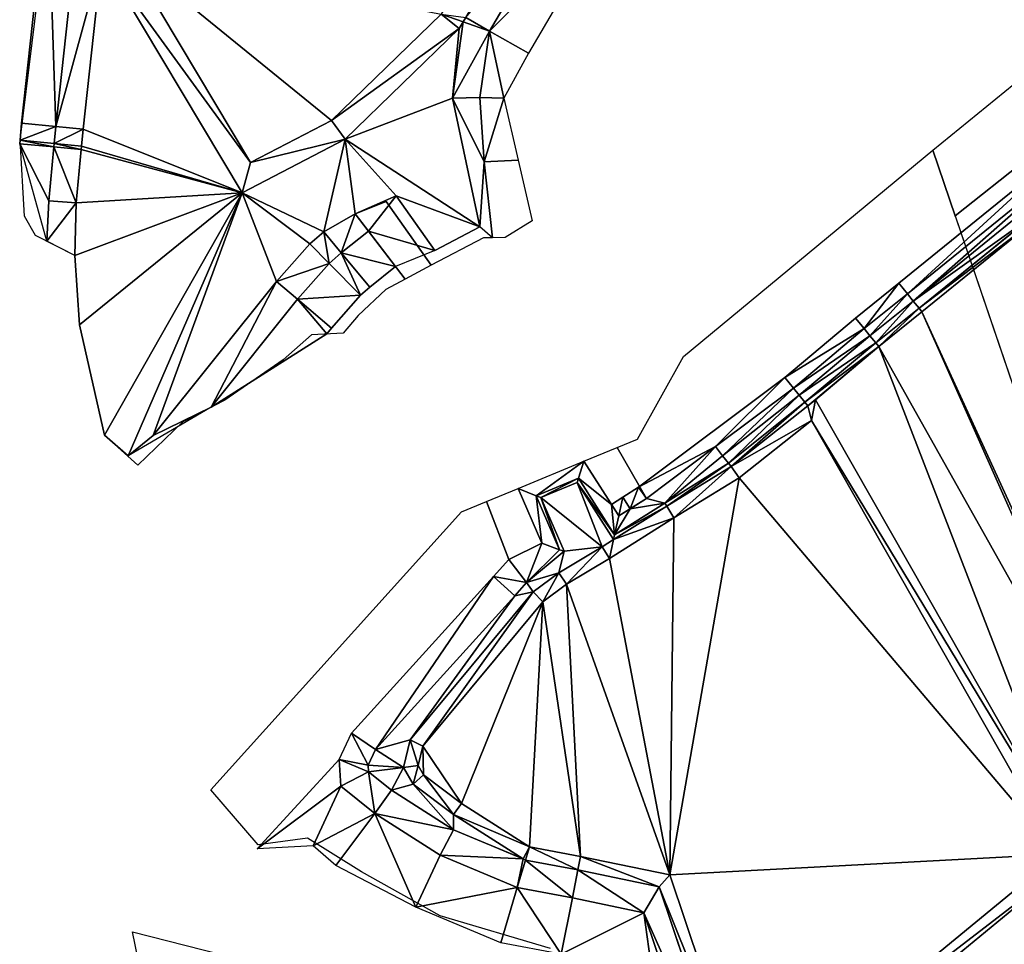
# Model space of a CAD drawing. Header units: millimetres. Extents: x 132691 to 133749, y 516184 to 516906.
# Tile 9 of 15: x 133050 to 133136, y 516656 to 516737. Entities that reach past the tile are written whole.
import ezdxf

# ---------------------------------------------------------------- set-up
doc = ezdxf.new("R2010")
doc.units = ezdxf.units.MM
for name, color, linetype in [('dieptelijn_-0p2', 6, 'Continuous'), ('dieptelijn_variabel', 212, 'Continuous'), ('TI23311_MV_hoeveelheden_bestek_0103', 1, 'Continuous')]:
    doc.layers.add(name, color=color, linetype=linetype)
for name, color, linetype, plot in [('dieptelijn_-1p1', 10, 'Continuous', False), ('dieptelijn_-1p4', 20, 'Continuous', False), ('dieptelijn_-2p4', 71, 'Continuous', False), ('dieptelijn_-2p6', 82, 'Continuous', False), ('dieptelijn_-2p9', 130, 'Continuous', False), ('dieptelijn_-3p1', 140, 'Continuous', False), ('dieptelijn_-3p2', 150, 'Continuous', False), ('dieptelijn_-3p3', 150, 'Continuous', False), ('dieptelijn_-3p4', 170, 'Continuous', False), ('dieptelijn_-3p7', 7, 'Continuous', False)]:
    doc.layers.add(name, color=color, linetype=linetype, plot=plot)
doc.layers.add('Nieuw oppervlak', color=2, linetype='Continuous', true_color=0xffff00)

msp = doc.modelspace()

# ---------------------------------------------------------------- linework, layer by layer
at = {"layer": 'dieptelijn_-0p2', "elevation": -0.2}
msp.add_lwpolyline([(133105.214, 516653.913), (133097.276, 516655.567), (133091.985, 516656.559), (133084.576, 516659.668), (133077.565, 516663.306), (133075.58, 516665.025), (133070.686, 516664.761)], dxfattribs=at)
at = {"layer": 'dieptelijn_-1p1', "elevation": -1.1}
for points in [[(133134.661, 516785.06), (133121.441, 516769.982), (133104.159, 516750), (133103.873, 516749.627), (133101.883, 516747.036), (133094.404, 516734.293), (133092.25, 516730.372), (133093.501, 516724.955)], [(133076.775, 516709.752), (133077.191, 516710.271), (133079.735, 516713.13), (133080.55, 516713.84), (133082.794, 516715.635)]]:
    msp.add_lwpolyline(points, dxfattribs=at)
at = {"layer": 'dieptelijn_-1p4', "elevation": -1.4}
msp.add_lwpolyline([(133055.899, 516768.003), (133052.932, 516757.2), (133052.395, 516749.275), (133050.1, 516728.181), (133049.961, 516726.677), (133049.933, 516726.378)], dxfattribs=at)
at = {"layer": 'dieptelijn_-2p4', "elevation": -2.4}
for points in [[(133131.713, 516787.613), (133118.5, 516772.543), (133101.134, 516752.464), (133100.778, 516752), (133098.642, 516749.219), (133091.012, 516736.219), (133090.17, 516730.415), (133090.544, 516724.797), (133091.281, 516718.164)], [(133081.269, 516780.355), (133078.208, 516777.741), (133073.469, 516773.745), (133071.126, 516771.769), (133069.54, 516774.279), (133065.862, 516776.822), (133058.651, 516766.696), (133055.904, 516756.696), (133055.384, 516749.011), (133053.085, 516727.881), (133052.948, 516726.399), (133052.92, 516726.1), (133052.484, 516721.389), (133052.314, 516717.855)], [(133066.67, 516703.366), (133074.21, 516712.788), (133076.986, 516715.907), (133078.049, 516716.834), (133080.43, 516718.738)]]:
    msp.add_lwpolyline(points, dxfattribs=at)
at = {"layer": 'dieptelijn_-2p6', "elevation": -2.6}
msp.add_lwpolyline([(133197.815, 516771.282), (133177.136, 516754.98), (133158.953, 516740.05), (133147.175, 516730.79), (133142.14, 516726.631), (133126.799, 516714.182), (133123, 516711.146), (133116.827, 516705.963), (133104.043, 516696.361), (133102.65, 516695.48)], dxfattribs=at)
at = {"layer": 'dieptelijn_-2p9', "elevation": -2.9}
for points in [[(133198.562, 516770.343), (133177.888, 516754.045), (133159.705, 516739.114), (133147.916, 516729.846), (133142.9, 516725.702), (133127.552, 516713.248), (133123.761, 516710.218), (133117.573, 516705.023), (133110.776, 516699.918)], [(133110.776, 516699.918), (133104.725, 516695.372), (133102.314, 516693.848)], [(133093.507, 516696.254), (133099.25, 516698.632)], [(133102.314, 516693.848), (133099.25, 516698.632)], [(133095.578, 516691.472), (133093.507, 516696.254)], [(133104.501, 516659.169), (133098.247, 516660.472), (133093.429, 516661.375), (133086.698, 516664.199), (133080.975, 516667.845), (133078, 516670.224), (133077.852, 516672.568), (133078.937, 516674.856), (133091.364, 516688.559), (133092.707, 516690.054), (133095.578, 516691.472)], [(133100.763, 516643.441), (133111.738, 516609.129), (133117.203, 516591.94), (133120.262, 516582.9), (133130.261, 516573.535), (133132.642, 516574.268), (133128.363, 516587.604), (133124.522, 516599.259), (133120.183, 516612.556), (133104.501, 516659.169)]]:
    msp.add_lwpolyline(points, dxfattribs=at)
at = {"layer": 'dieptelijn_-3p1', "elevation": -3.1}
msp.add_lwpolyline([(133148.39, 516729.201), (133143.407, 516725.083), (133128.054, 516712.624), (133124.268, 516709.599), (133118.079, 516704.403), (133111.389, 516699.102)], dxfattribs=at)
at = {"layer": 'dieptelijn_-3p2', "elevation": -3.2}
for points in [[(133079.27, 516720.259), (133082.838, 516721.821), (133086.228, 516717.046), (133090.168, 516719.124), (133087.769, 516730.348), (133088.705, 516737.029), (133088.925, 516737.405), (133096.648, 516750.563), (133098.873, 516753.46), (133099.272, 516753.981), (133116.69, 516774.119), (133129.898, 516789.184)], [(133083.884, 516779.523), (133083.789, 516779.428), (133082.894, 516778.587), (133079.761, 516775.911), (133075.016, 516771.91), (133070.568, 516768.159), (133067.773, 516772.583), (133066.444, 516773.502), (133060.853, 516765.65), (133058.283, 516756.293), (133057.775, 516748.8), (133055.473, 516727.64), (133055.338, 516726.177), (133055.31, 516725.878), (133054.879, 516721.22), (133054.751, 516716.611), (133055.149, 516710.538), (133057.342, 516700.916), (133059.426, 516699.104), (133061.6, 516700.872), (133072.375, 516714.336), (133075.294, 516717.616), (133076.51, 516718.676), (133079.27, 516720.259)], [(133088.705, 516737.029), (133088.366, 516736.452), (133078.376, 516726.769), (133069.371, 516722.088), (133057.103, 516742.626)]]:
    msp.add_lwpolyline(points, dxfattribs=at)
at = {"layer": 'dieptelijn_-3p3', "elevation": -3.3}
for points in [[(133152.491, 516731.408), (133148.9, 516728.585), (133143.914, 516724.464), (133128.556, 516712.001), (133124.775, 516708.98), (133118.585, 516703.783), (133111.886, 516698.475)], [(133106.338, 516694.972), (133111.886, 516698.475)], [(133106.338, 516694.972), (133101.947, 516692.196), (133098.781, 516697.139), (133095.093, 516695.612), (133097.133, 516690.902)]]:
    msp.add_lwpolyline(points, dxfattribs=at)
at = {"layer": 'dieptelijn_-3p4', "elevation": -3.4}
for points in [[(133122.081, 516613.185), (133105.846, 516661.442), (133098.732, 516662.924), (133094.151, 516663.783), (133087.862, 516666.422), (133082.431, 516669.882), (133080.425, 516671.486), (133080.388, 516672.081), (133081.038, 516673.451), (133093.221, 516686.884), (133094.245, 516688.026), (133097.522, 516690.759), (133095.489, 516695.452), (133098.664, 516696.766), (133101.855, 516691.783), (133106.498, 516694.719), (133112.134, 516698.162), (133118.838, 516703.473), (133125.028, 516708.671), (133128.806, 516711.69), (133138.504, 516719.559)], [(133119.505, 516704.002), (133142.28, 516664.021), (133113.072, 516639.963)], [(133093.939, 516663.872), (133087.86, 516667.746), (133084.333, 516670.424), (133083.489, 516671.863), (133084.061, 516674.271), (133094.834, 516687.209), (133097.069, 516688.878), (133100.859, 516691.153), (133101.855, 516691.783)]]:
    msp.add_lwpolyline(points, dxfattribs=at)
at = {"layer": 'dieptelijn_-3p7', "elevation": -3.7}
for points in [[(133059.164, 516743.076), (133059.768, 516748.625), (133060.264, 516755.958), (133060.418, 516756.519), (133089.353, 516769.999), (133094.986, 516751.682), (133086.779, 516737.699), (133077.194, 516728.408), (133070.121, 516724.732)], [(133113.654, 516641.997), (133106.764, 516662.477), (133098.965, 516664.101), (133094.498, 516664.939), (133088.546, 516668.731), (133085.248, 516671.236), (133084.768, 516672.055), (133085.163, 516673.719), (133095.665, 516686.333), (133097.739, 516687.88), (133101.488, 516690.131), (133107.132, 516693.7), (133112.822, 516697.176), (133119.155, 516702.193), (133140.738, 516664.305)]]:
    msp.add_lwpolyline(points, close=True, dxfattribs=at)
at = {"layer": 'dieptelijn_variabel'}
for p, q in [((133052.314, 516717.855, -2.4), (133049.933, 516726.378, -1.4)), ((133093.501, 516724.955, -1.1), (133090.544, 516724.797, -2.4)), ((133080.43, 516718.738, -2.4), (133079.27, 516720.259, -3.2)), ((133082.794, 516715.635, -1.1), (133080.43, 516718.738, -2.4)), ((133091.281, 516718.164, -2.4), (133090.168, 516719.124, -3.2)), ((133054.751, 516716.611, -3.2), (133052.314, 516717.855, -2.4)), ((133066.67, 516703.366, -2.4), (133059.426, 516699.104, -3.2))]:
    msp.add_line(p, q, dxfattribs=at)
for points in [[(133066.67, 516703.366, -2.4), (133076.775, 516709.752, -1.1)], [(133111.886, 516698.475, -3.3), (133111.389, 516699.102, -3.1), (133110.776, 516699.918, -2.9)], [(133102.65, 516695.48, -2.6), (133101.67, 516694.853, -2.9)], [(133102.65, 516695.48, -2.6), (133103.291, 516694.466, -2.9)], [(133095.578, 516691.472, -2.9), (133097.133, 516690.902, -3.3), (133097.522, 516690.759, -3.4)]]:
    msp.add_polyline3d(points, dxfattribs=at)
at = {"layer": 'Nieuw oppervlak', "color": 8, "true_color": 0x808080}
for points in [[(133053.085, 516727.881, -2.4), (133050.1, 516728.181, -1.4), (133052.395, 516749.275, -1.4), (133053.085, 516727.881, -2.4)], [(133053.085, 516727.881, -2.4), (133052.395, 516749.275, -1.4), (133055.384, 516749.011, -2.4), (133053.085, 516727.881, -2.4)], [(133055.384, 516749.011, -2.4), (133057.103, 516742.626, -3.2), (133053.085, 516727.881, -2.4), (133055.384, 516749.011, -2.4)], [(133091.012, 516736.219, -2.4), (133088.925, 516737.405, -3.2), (133098.642, 516749.219, -2.4), (133091.012, 516736.219, -2.4)], [(133101.883, 516747.036, -1.1), (133091.012, 516736.219, -2.4), (133098.642, 516749.219, -2.4), (133101.883, 516747.036, -1.1)], [(133091.012, 516736.219, -2.4), (133101.883, 516747.036, -1.1), (133094.404, 516734.293, -1.1), (133091.012, 516736.219, -2.4)], [(133057.103, 516742.626, -3.2), (133059.164, 516743.076, -3.7), (133070.121, 516724.732, -3.7), (133057.103, 516742.626, -3.2)], [(133077.194, 516728.408, -3.7), (133070.121, 516724.732, -3.7), (133059.164, 516743.076, -3.7), (133077.194, 516728.408, -3.7)], [(133086.779, 516737.699, -3.7), (133077.194, 516728.408, -3.7), (133059.164, 516743.076, -3.7), (133086.779, 516737.699, -3.7)], [(133053.085, 516727.881, -2.4), (133057.103, 516742.626, -3.2), (133055.473, 516727.64, -3.2), (133053.085, 516727.881, -2.4)], [(133069.371, 516722.088, -3.2), (133055.473, 516727.64, -3.2), (133057.103, 516742.626, -3.2), (133069.371, 516722.088, -3.2)], [(133057.103, 516742.626, -3.2), (133070.121, 516724.732, -3.7), (133069.371, 516722.088, -3.2), (133057.103, 516742.626, -3.2)], [(133077.194, 516728.408, -3.7), (133086.779, 516737.699, -3.7), (133088.366, 516736.452, -3.2), (133077.194, 516728.408, -3.7)], [(133086.779, 516737.699, -3.7), (133088.925, 516737.405, -3.2), (133088.705, 516737.029, -3.2), (133086.779, 516737.699, -3.7)], [(133086.779, 516737.699, -3.7), (133088.705, 516737.029, -3.2), (133088.366, 516736.452, -3.2), (133086.779, 516737.699, -3.7)], [(133088.705, 516737.029, -3.2), (133091.012, 516736.219, -2.4), (133087.769, 516730.348, -3.2), (133088.705, 516737.029, -3.2)], [(133087.769, 516730.348, -3.2), (133088.366, 516736.452, -3.2), (133088.705, 516737.029, -3.2), (133087.769, 516730.348, -3.2)], [(133088.705, 516737.029, -3.2), (133088.925, 516737.405, -3.2), (133091.012, 516736.219, -2.4), (133088.705, 516737.029, -3.2)], [(133078.376, 516726.769, -3.2), (133077.194, 516728.408, -3.7), (133088.366, 516736.452, -3.2), (133078.376, 516726.769, -3.2)], [(133088.366, 516736.452, -3.2), (133087.769, 516730.348, -3.2), (133078.376, 516726.769, -3.2), (133088.366, 516736.452, -3.2)], [(133091.012, 516736.219, -2.4), (133090.17, 516730.415, -2.4), (133087.769, 516730.348, -3.2), (133091.012, 516736.219, -2.4)], [(133091.012, 516736.219, -2.4), (133092.25, 516730.372, -1.1), (133090.17, 516730.415, -2.4), (133091.012, 516736.219, -2.4)], [(133092.25, 516730.372, -1.1), (133091.012, 516736.219, -2.4), (133094.404, 516734.293, -1.1), (133092.25, 516730.372, -1.1)], [(133090.168, 516719.124, -3.2), (133078.376, 516726.769, -3.2), (133087.769, 516730.348, -3.2), (133090.168, 516719.124, -3.2)], [(133087.769, 516730.348, -3.2), (133090.17, 516730.415, -2.4), (133090.544, 516724.797, -2.4), (133087.769, 516730.348, -3.2)], [(133087.769, 516730.348, -3.2), (133090.544, 516724.797, -2.4), (133090.168, 516719.124, -3.2), (133087.769, 516730.348, -3.2)], [(133090.544, 516724.797, -2.4), (133090.17, 516730.415, -2.4), (133092.25, 516730.372, -1.1), (133090.544, 516724.797, -2.4)], [(133090.544, 516724.797, -2.4), (133092.25, 516730.372, -1.1), (133093.501, 516724.955, -1.1), (133090.544, 516724.797, -2.4)], [(133049.961, 516726.677, -1.4), (133050.1, 516728.181, -1.4), (133053.085, 516727.881, -2.4), (133049.961, 516726.677, -1.4)], [(133078.376, 516726.769, -3.2), (133070.121, 516724.732, -3.7), (133077.194, 516728.408, -3.7), (133078.376, 516726.769, -3.2)], [(133053.085, 516727.881, -2.4), (133052.948, 516726.399, -2.4), (133049.961, 516726.677, -1.4), (133053.085, 516727.881, -2.4)], [(133052.948, 516726.399, -2.4), (133053.085, 516727.881, -2.4), (133055.473, 516727.64, -3.2), (133052.948, 516726.399, -2.4)], [(133052.948, 516726.399, -2.4), (133055.473, 516727.64, -3.2), (133055.338, 516726.177, -3.2), (133052.948, 516726.399, -2.4)], [(133069.371, 516722.088, -3.2), (133055.338, 516726.177, -3.2), (133055.473, 516727.64, -3.2), (133069.371, 516722.088, -3.2)], [(133052.92, 516726.1, -2.4), (133049.933, 516726.378, -1.4), (133049.961, 516726.677, -1.4), (133052.92, 516726.1, -2.4)], [(133052.484, 516721.389, -2.4), (133052.314, 516717.855, -2.4), (133049.933, 516726.378, -1.4), (133052.484, 516721.389, -2.4)], [(133052.484, 516721.389, -2.4), (133049.933, 516726.378, -1.4), (133052.92, 516726.1, -2.4), (133052.484, 516721.389, -2.4)], [(133049.961, 516726.677, -1.4), (133052.948, 516726.399, -2.4), (133052.92, 516726.1, -2.4), (133049.961, 516726.677, -1.4)], [(133052.92, 516726.1, -2.4), (133052.948, 516726.399, -2.4), (133055.31, 516725.878, -3.2), (133052.92, 516726.1, -2.4)], [(133052.948, 516726.399, -2.4), (133055.338, 516726.177, -3.2), (133055.31, 516725.878, -3.2), (133052.948, 516726.399, -2.4)], [(133069.371, 516722.088, -3.2), (133070.121, 516724.732, -3.7), (133078.376, 516726.769, -3.2), (133069.371, 516722.088, -3.2)], [(133078.376, 516726.769, -3.2), (133076.51, 516718.676, -3.2), (133069.371, 516722.088, -3.2), (133078.376, 516726.769, -3.2)], [(133078.376, 516726.769, -3.2), (133079.27, 516720.259, -3.2), (133076.51, 516718.676, -3.2), (133078.376, 516726.769, -3.2)], [(133090.168, 516719.124, -3.2), (133082.838, 516721.821, -3.2), (133078.376, 516726.769, -3.2), (133090.168, 516719.124, -3.2)], [(133078.376, 516726.769, -3.2), (133082.838, 516721.821, -3.2), (133079.27, 516720.259, -3.2), (133078.376, 516726.769, -3.2)], [(133127.552, 516713.248, -2.9), (133126.799, 516714.182, -2.6), (133142.14, 516726.631, -2.6), (133127.552, 516713.248, -2.9)], [(133127.552, 516713.248, -2.9), (133142.14, 516726.631, -2.6), (133142.9, 516725.702, -2.9), (133127.552, 516713.248, -2.9)], [(133052.92, 516726.1, -2.4), (133054.879, 516721.22, -3.2), (133052.484, 516721.389, -2.4), (133052.92, 516726.1, -2.4)], [(133052.92, 516726.1, -2.4), (133055.31, 516725.878, -3.2), (133054.879, 516721.22, -3.2), (133052.92, 516726.1, -2.4)], [(133054.879, 516721.22, -3.2), (133055.31, 516725.878, -3.2), (133069.371, 516722.088, -3.2), (133054.879, 516721.22, -3.2)], [(133069.371, 516722.088, -3.2), (133055.31, 516725.878, -3.2), (133055.338, 516726.177, -3.2), (133069.371, 516722.088, -3.2)], [(133128.054, 516712.624, -3.1), (133127.552, 516713.248, -2.9), (133142.9, 516725.702, -2.9), (133128.054, 516712.624, -3.1)], [(133128.054, 516712.624, -3.1), (133142.9, 516725.702, -2.9), (133143.407, 516725.083, -3.1), (133128.054, 516712.624, -3.1)], [(133091.281, 516718.164, -2.4), (133090.168, 516719.124, -3.2), (133090.544, 516724.797, -2.4), (133091.281, 516718.164, -2.4)], [(133143.407, 516725.083, -3.1), (133138.846, 516720.351, -3.3), (133128.054, 516712.624, -3.1), (133143.407, 516725.083, -3.1)], [(133069.371, 516722.088, -3.2), (133054.751, 516716.611, -3.2), (133054.879, 516721.22, -3.2), (133069.371, 516722.088, -3.2)], [(133055.149, 516710.538, -3.2), (133054.751, 516716.611, -3.2), (133069.371, 516722.088, -3.2), (133055.149, 516710.538, -3.2)], [(133069.371, 516722.088, -3.2), (133057.342, 516700.916, -3.2), (133055.149, 516710.538, -3.2), (133069.371, 516722.088, -3.2)], [(133069.371, 516722.088, -3.2), (133059.426, 516699.104, -3.2), (133057.342, 516700.916, -3.2), (133069.371, 516722.088, -3.2)], [(133061.6, 516700.872, -3.2), (133059.426, 516699.104, -3.2), (133069.371, 516722.088, -3.2), (133061.6, 516700.872, -3.2)], [(133069.371, 516722.088, -3.2), (133072.375, 516714.336, -3.2), (133061.6, 516700.872, -3.2), (133069.371, 516722.088, -3.2)], [(133075.294, 516717.616, -3.2), (133072.375, 516714.336, -3.2), (133069.371, 516722.088, -3.2), (133075.294, 516717.616, -3.2)], [(133076.51, 516718.676, -3.2), (133075.294, 516717.616, -3.2), (133069.371, 516722.088, -3.2), (133076.51, 516718.676, -3.2)], [(133052.484, 516721.389, -2.4), (133054.879, 516721.22, -3.2), (133052.314, 516717.855, -2.4), (133052.484, 516721.389, -2.4)], [(133054.879, 516721.22, -3.2), (133054.751, 516716.611, -3.2), (133052.314, 516717.855, -2.4), (133054.879, 516721.22, -3.2)], [(133080.43, 516718.738, -2.4), (133079.27, 516720.259, -3.2), (133082.838, 516721.821, -3.2), (133080.43, 516718.738, -2.4)], [(133086.228, 516717.046, -3.2), (133080.43, 516718.738, -2.4), (133082.838, 516721.821, -3.2), (133086.228, 516717.046, -3.2)], [(133082.838, 516721.821, -3.2), (133090.168, 516719.124, -3.2), (133086.228, 516717.046, -3.2), (133082.838, 516721.821, -3.2)], [(133128.556, 516712.001, -3.3), (133128.054, 516712.624, -3.1), (133138.846, 516720.351, -3.3), (133128.556, 516712.001, -3.3)], [(133138.846, 516720.351, -3.3), (133138.504, 516719.559, -3.4), (133128.556, 516712.001, -3.3), (133138.846, 516720.351, -3.3)], [(133078.049, 516716.834, -2.4), (133076.51, 516718.676, -3.2), (133079.27, 516720.259, -3.2), (133078.049, 516716.834, -2.4)], [(133078.049, 516716.834, -2.4), (133079.27, 516720.259, -3.2), (133080.43, 516718.738, -2.4), (133078.049, 516716.834, -2.4)], [(133128.806, 516711.69, -3.4), (133128.556, 516712.001, -3.3), (133138.504, 516719.559, -3.4), (133128.806, 516711.69, -3.4)], [(133150.121, 516665.178, -3.4), (133128.806, 516711.69, -3.4), (133138.504, 516719.559, -3.4), (133150.121, 516665.178, -3.4)], [(133075.294, 516717.616, -3.2), (133076.51, 516718.676, -3.2), (133076.986, 516715.907, -2.4), (133075.294, 516717.616, -3.2)], [(133078.049, 516716.834, -2.4), (133076.986, 516715.907, -2.4), (133076.51, 516718.676, -3.2), (133078.049, 516716.834, -2.4)], [(133078.049, 516716.834, -2.4), (133080.43, 516718.738, -2.4), (133082.794, 516715.635, -1.1), (133078.049, 516716.834, -2.4)], [(133086.228, 516717.046, -3.2), (133082.794, 516715.635, -1.1), (133080.43, 516718.738, -2.4), (133086.228, 516717.046, -3.2)], [(133076.986, 516715.907, -2.4), (133072.375, 516714.336, -3.2), (133075.294, 516717.616, -3.2), (133076.986, 516715.907, -2.4)], [(133076.986, 516715.907, -2.4), (133078.049, 516716.834, -2.4), (133079.735, 516713.13, -1.1), (133076.986, 516715.907, -2.4)], [(133078.049, 516716.834, -2.4), (133082.794, 516715.635, -1.1), (133080.55, 516713.84, -1.1), (133078.049, 516716.834, -2.4)], [(133079.735, 516713.13, -1.1), (133078.049, 516716.834, -2.4), (133080.55, 516713.84, -1.1), (133079.735, 516713.13, -1.1)], [(133072.375, 516714.336, -3.2), (133076.986, 516715.907, -2.4), (133074.21, 516712.788, -2.4), (133072.375, 516714.336, -3.2)], [(133076.986, 516715.907, -2.4), (133079.735, 516713.13, -1.1), (133074.21, 516712.788, -2.4), (133076.986, 516715.907, -2.4)], [(133072.375, 516714.336, -3.2), (133066.67, 516703.366, -2.4), (133061.6, 516700.872, -3.2), (133072.375, 516714.336, -3.2)], [(133072.375, 516714.336, -3.2), (133074.21, 516712.788, -2.4), (133066.67, 516703.366, -2.4), (133072.375, 516714.336, -3.2)], [(133123, 516711.146, -2.6), (133126.799, 516714.182, -2.6), (133123.761, 516710.218, -2.9), (133123, 516711.146, -2.6)], [(133123.761, 516710.218, -2.9), (133126.799, 516714.182, -2.6), (133127.552, 516713.248, -2.9), (133123.761, 516710.218, -2.9)], [(133074.21, 516712.788, -2.4), (133076.775, 516709.752, -1.1), (133066.67, 516703.366, -2.4), (133074.21, 516712.788, -2.4)], [(133077.191, 516710.271, -1.1), (133074.21, 516712.788, -2.4), (133079.735, 516713.13, -1.1), (133077.191, 516710.271, -1.1)], [(133077.191, 516710.271, -1.1), (133076.775, 516709.752, -1.1), (133074.21, 516712.788, -2.4), (133077.191, 516710.271, -1.1)], [(133124.268, 516709.599, -3.1), (133123.761, 516710.218, -2.9), (133127.552, 516713.248, -2.9), (133124.268, 516709.599, -3.1)], [(133124.268, 516709.599, -3.1), (133127.552, 516713.248, -2.9), (133128.054, 516712.624, -3.1), (133124.268, 516709.599, -3.1)], [(133124.775, 516708.98, -3.3), (133124.268, 516709.599, -3.1), (133128.054, 516712.624, -3.1), (133124.775, 516708.98, -3.3)], [(133128.556, 516712.001, -3.3), (133124.775, 516708.98, -3.3), (133128.054, 516712.624, -3.1), (133128.556, 516712.001, -3.3)], [(133128.556, 516712.001, -3.3), (133125.028, 516708.671, -3.4), (133124.775, 516708.98, -3.3), (133128.556, 516712.001, -3.3)], [(133128.806, 516711.69, -3.4), (133125.028, 516708.671, -3.4), (133128.556, 516712.001, -3.3), (133128.806, 516711.69, -3.4)], [(133125.028, 516708.671, -3.4), (133128.806, 516711.69, -3.4), (133149.57, 516665.033, -3.4), (133125.028, 516708.671, -3.4)], [(133150.121, 516665.178, -3.4), (133149.57, 516665.033, -3.4), (133128.806, 516711.69, -3.4), (133150.121, 516665.178, -3.4)], [(133116.827, 516705.963, -2.6), (133123, 516711.146, -2.6), (133123.761, 516710.218, -2.9), (133116.827, 516705.963, -2.6)], [(133117.573, 516705.023, -2.9), (133116.827, 516705.963, -2.6), (133123.761, 516710.218, -2.9), (133117.573, 516705.023, -2.9)], [(133117.573, 516705.023, -2.9), (133123.761, 516710.218, -2.9), (133124.268, 516709.599, -3.1), (133117.573, 516705.023, -2.9)], [(133118.079, 516704.403, -3.1), (133117.573, 516705.023, -2.9), (133124.268, 516709.599, -3.1), (133118.079, 516704.403, -3.1)], [(133118.079, 516704.403, -3.1), (133124.268, 516709.599, -3.1), (133124.775, 516708.98, -3.3), (133118.079, 516704.403, -3.1)], [(133118.585, 516703.783, -3.3), (133118.079, 516704.403, -3.1), (133124.775, 516708.98, -3.3), (133118.585, 516703.783, -3.3)], [(133118.585, 516703.783, -3.3), (133124.775, 516708.98, -3.3), (133125.028, 516708.671, -3.4), (133118.585, 516703.783, -3.3)], [(133118.838, 516703.473, -3.4), (133118.585, 516703.783, -3.3), (133125.028, 516708.671, -3.4), (133118.838, 516703.473, -3.4)], [(133125.028, 516708.671, -3.4), (133119.505, 516704.002, -3.4), (133118.838, 516703.473, -3.4), (133125.028, 516708.671, -3.4)], [(133119.505, 516704.002, -3.4), (133125.028, 516708.671, -3.4), (133142.28, 516664.021, -3.4), (133119.505, 516704.002, -3.4)], [(133125.028, 516708.671, -3.4), (133149.57, 516665.033, -3.4), (133142.28, 516664.021, -3.4), (133125.028, 516708.671, -3.4)], [(133116.827, 516705.963, -2.6), (133110.776, 516699.918, -2.9), (133104.043, 516696.361, -2.6), (133116.827, 516705.963, -2.6)], [(133110.776, 516699.918, -2.9), (133116.827, 516705.963, -2.6), (133117.573, 516705.023, -2.9), (133110.776, 516699.918, -2.9)], [(133111.389, 516699.102, -3.1), (133110.776, 516699.918, -2.9), (133117.573, 516705.023, -2.9), (133111.389, 516699.102, -3.1)], [(133111.389, 516699.102, -3.1), (133117.573, 516705.023, -2.9), (133118.079, 516704.403, -3.1), (133111.389, 516699.102, -3.1)], [(133111.886, 516698.475, -3.3), (133111.389, 516699.102, -3.1), (133118.079, 516704.403, -3.1), (133111.886, 516698.475, -3.3)], [(133111.886, 516698.475, -3.3), (133118.079, 516704.403, -3.1), (133118.585, 516703.783, -3.3), (133111.886, 516698.475, -3.3)], [(133119.155, 516702.193, -3.7), (133118.838, 516703.473, -3.4), (133119.505, 516704.002, -3.4), (133119.155, 516702.193, -3.7)], [(133142.28, 516664.021, -3.4), (133119.155, 516702.193, -3.7), (133119.505, 516704.002, -3.4), (133142.28, 516664.021, -3.4)], [(133059.426, 516699.104, -3.2), (133061.6, 516700.872, -3.2), (133066.67, 516703.366, -2.4), (133059.426, 516699.104, -3.2)], [(133112.134, 516698.162, -3.4), (133111.886, 516698.475, -3.3), (133118.585, 516703.783, -3.3), (133112.134, 516698.162, -3.4)], [(133112.134, 516698.162, -3.4), (133118.585, 516703.783, -3.3), (133118.838, 516703.473, -3.4), (133112.134, 516698.162, -3.4)], [(133118.838, 516703.473, -3.4), (133119.155, 516702.193, -3.7), (133112.134, 516698.162, -3.4), (133118.838, 516703.473, -3.4)], [(133119.155, 516702.193, -3.7), (133112.822, 516697.176, -3.7), (133112.134, 516698.162, -3.4), (133119.155, 516702.193, -3.7)], [(133140.738, 516664.305, -3.7), (133112.822, 516697.176, -3.7), (133119.155, 516702.193, -3.7), (133140.738, 516664.305, -3.7)], [(133142.28, 516664.021, -3.4), (133140.738, 516664.305, -3.7), (133119.155, 516702.193, -3.7), (133142.28, 516664.021, -3.4)], [(133104.725, 516695.372, -2.9), (133104.043, 516696.361, -2.6), (133110.776, 516699.918, -2.9), (133104.725, 516695.372, -2.9)], [(133110.776, 516699.918, -2.9), (133106.338, 516694.972, -3.3), (133104.725, 516695.372, -2.9), (133110.776, 516699.918, -2.9)], [(133106.338, 516694.972, -3.3), (133110.776, 516699.918, -2.9), (133111.389, 516699.102, -3.1), (133106.338, 516694.972, -3.3)], [(133111.389, 516699.102, -3.1), (133111.886, 516698.475, -3.3), (133106.338, 516694.972, -3.3), (133111.389, 516699.102, -3.1)], [(133095.093, 516695.612, -3.3), (133093.507, 516696.254, -2.9), (133099.25, 516698.632, -2.9), (133095.093, 516695.612, -3.3)], [(133099.25, 516698.632, -2.9), (133098.781, 516697.139, -3.3), (133095.093, 516695.612, -3.3), (133099.25, 516698.632, -2.9)], [(133101.67, 516694.853, -2.9), (133098.781, 516697.139, -3.3), (133099.25, 516698.632, -2.9), (133101.67, 516694.853, -2.9)], [(133106.338, 516694.972, -3.3), (133111.886, 516698.475, -3.3), (133106.498, 516694.719, -3.4), (133106.338, 516694.972, -3.3)], [(133111.886, 516698.475, -3.3), (133112.134, 516698.162, -3.4), (133106.498, 516694.719, -3.4), (133111.886, 516698.475, -3.3)], [(133107.132, 516693.7, -3.7), (133106.498, 516694.719, -3.4), (133112.134, 516698.162, -3.4), (133107.132, 516693.7, -3.7)], [(133112.822, 516697.176, -3.7), (133107.132, 516693.7, -3.7), (133112.134, 516698.162, -3.4), (133112.822, 516697.176, -3.7)], [(133095.489, 516695.452, -3.4), (133095.093, 516695.612, -3.3), (133098.781, 516697.139, -3.3), (133095.489, 516695.452, -3.4)], [(133098.781, 516697.139, -3.3), (133098.664, 516696.766, -3.4), (133095.489, 516695.452, -3.4), (133098.781, 516697.139, -3.3)], [(133101.947, 516692.196, -3.3), (133098.664, 516696.766, -3.4), (133098.781, 516697.139, -3.3), (133101.947, 516692.196, -3.3)], [(133098.781, 516697.139, -3.3), (133101.67, 516694.853, -2.9), (133101.947, 516692.196, -3.3), (133098.781, 516697.139, -3.3)], [(133107.132, 516693.7, -3.7), (133112.822, 516697.176, -3.7), (133106.764, 516662.477, -3.7), (133107.132, 516693.7, -3.7)], [(133140.738, 516664.305, -3.7), (133106.764, 516662.477, -3.7), (133112.822, 516697.176, -3.7), (133140.738, 516664.305, -3.7)], [(133093.507, 516696.254, -2.9), (133095.093, 516695.612, -3.3), (133095.578, 516691.472, -2.9), (133093.507, 516696.254, -2.9)], [(133095.489, 516695.452, -3.4), (133098.664, 516696.766, -3.4), (133100.859, 516691.153, -3.4), (133095.489, 516695.452, -3.4)], [(133101.855, 516691.783, -3.4), (133100.859, 516691.153, -3.4), (133098.664, 516696.766, -3.4), (133101.855, 516691.783, -3.4)], [(133098.664, 516696.766, -3.4), (133101.947, 516692.196, -3.3), (133101.855, 516691.783, -3.4), (133098.664, 516696.766, -3.4)], [(133103.291, 516694.466, -2.9), (133102.65, 516695.48, -2.6), (133104.043, 516696.361, -2.6), (133103.291, 516694.466, -2.9)], [(133104.725, 516695.372, -2.9), (133103.291, 516694.466, -2.9), (133104.043, 516696.361, -2.6), (133104.725, 516695.372, -2.9)], [(133095.093, 516695.612, -3.3), (133095.489, 516695.452, -3.4), (133097.133, 516690.902, -3.3), (133095.093, 516695.612, -3.3)], [(133097.133, 516690.902, -3.3), (133095.578, 516691.472, -2.9), (133095.093, 516695.612, -3.3), (133097.133, 516690.902, -3.3)], [(133097.522, 516690.759, -3.4), (133097.133, 516690.902, -3.3), (133095.489, 516695.452, -3.4), (133097.522, 516690.759, -3.4)], [(133100.859, 516691.153, -3.4), (133097.522, 516690.759, -3.4), (133095.489, 516695.452, -3.4), (133100.859, 516691.153, -3.4)], [(133101.67, 516694.853, -2.9), (133102.65, 516695.48, -2.6), (133102.314, 516693.848, -2.9), (133101.67, 516694.853, -2.9)], [(133103.291, 516694.466, -2.9), (133102.314, 516693.848, -2.9), (133102.65, 516695.48, -2.6), (133103.291, 516694.466, -2.9)], [(133103.291, 516694.466, -2.9), (133104.725, 516695.372, -2.9), (133106.338, 516694.972, -3.3), (133103.291, 516694.466, -2.9)], [(133102.314, 516693.848, -2.9), (133101.947, 516692.196, -3.3), (133101.67, 516694.853, -2.9), (133102.314, 516693.848, -2.9)], [(133106.498, 516694.719, -3.4), (133107.132, 516693.7, -3.7), (133101.855, 516691.783, -3.4), (133106.498, 516694.719, -3.4)], [(133101.855, 516691.783, -3.4), (133101.947, 516692.196, -3.3), (133106.498, 516694.719, -3.4), (133101.855, 516691.783, -3.4)], [(133106.338, 516694.972, -3.3), (133106.498, 516694.719, -3.4), (133101.947, 516692.196, -3.3), (133106.338, 516694.972, -3.3)], [(133101.947, 516692.196, -3.3), (133103.291, 516694.466, -2.9), (133106.338, 516694.972, -3.3), (133101.947, 516692.196, -3.3)], [(133101.947, 516692.196, -3.3), (133102.314, 516693.848, -2.9), (133103.291, 516694.466, -2.9), (133101.947, 516692.196, -3.3)], [(133101.488, 516690.131, -3.7), (133101.855, 516691.783, -3.4), (133107.132, 516693.7, -3.7), (133101.488, 516690.131, -3.7)], [(133107.132, 516693.7, -3.7), (133106.764, 516662.477, -3.7), (133101.488, 516690.131, -3.7), (133107.132, 516693.7, -3.7)], [(133092.707, 516690.054, -2.9), (133095.578, 516691.472, -2.9), (133094.245, 516688.026, -3.4), (133092.707, 516690.054, -2.9)], [(133094.245, 516688.026, -3.4), (133095.578, 516691.472, -2.9), (133097.133, 516690.902, -3.3), (133094.245, 516688.026, -3.4)], [(133097.069, 516688.878, -3.4), (133097.522, 516690.759, -3.4), (133100.859, 516691.153, -3.4), (133097.069, 516688.878, -3.4)], [(133100.859, 516691.153, -3.4), (133097.739, 516687.88, -3.7), (133097.069, 516688.878, -3.4), (133100.859, 516691.153, -3.4)], [(133100.859, 516691.153, -3.4), (133101.488, 516690.131, -3.7), (133097.739, 516687.88, -3.7), (133100.859, 516691.153, -3.4)], [(133100.859, 516691.153, -3.4), (133101.855, 516691.783, -3.4), (133101.488, 516690.131, -3.7), (133100.859, 516691.153, -3.4)], [(133094.245, 516688.026, -3.4), (133097.133, 516690.902, -3.3), (133097.522, 516690.759, -3.4), (133094.245, 516688.026, -3.4)], [(133097.522, 516690.759, -3.4), (133097.069, 516688.878, -3.4), (133094.245, 516688.026, -3.4), (133097.522, 516690.759, -3.4)], [(133094.245, 516688.026, -3.4), (133091.364, 516688.559, -2.9), (133092.707, 516690.054, -2.9), (133094.245, 516688.026, -3.4)], [(133101.488, 516690.131, -3.7), (133106.764, 516662.477, -3.7), (133097.739, 516687.88, -3.7), (133101.488, 516690.131, -3.7)], [(133081.038, 516673.451, -3.4), (133078.937, 516674.856, -2.9), (133091.364, 516688.559, -2.9), (133081.038, 516673.451, -3.4)], [(133081.038, 516673.451, -3.4), (133091.364, 516688.559, -2.9), (133093.221, 516686.884, -3.4), (133081.038, 516673.451, -3.4)], [(133094.245, 516688.026, -3.4), (133093.221, 516686.884, -3.4), (133091.364, 516688.559, -2.9), (133094.245, 516688.026, -3.4)], [(133097.069, 516688.878, -3.4), (133094.834, 516687.209, -3.4), (133094.245, 516688.026, -3.4), (133097.069, 516688.878, -3.4)], [(133097.069, 516688.878, -3.4), (133095.665, 516686.333, -3.7), (133094.834, 516687.209, -3.4), (133097.069, 516688.878, -3.4)], [(133097.069, 516688.878, -3.4), (133097.739, 516687.88, -3.7), (133095.665, 516686.333, -3.7), (133097.069, 516688.878, -3.4)], [(133094.245, 516688.026, -3.4), (133094.834, 516687.209, -3.4), (133093.221, 516686.884, -3.4), (133094.245, 516688.026, -3.4)], [(133098.965, 516664.101, -3.7), (133095.665, 516686.333, -3.7), (133097.739, 516687.88, -3.7), (133098.965, 516664.101, -3.7)], [(133097.739, 516687.88, -3.7), (133106.764, 516662.477, -3.7), (133098.965, 516664.101, -3.7), (133097.739, 516687.88, -3.7)], [(133093.221, 516686.884, -3.4), (133084.061, 516674.271, -3.4), (133081.038, 516673.451, -3.4), (133093.221, 516686.884, -3.4)], [(133084.061, 516674.271, -3.4), (133093.221, 516686.884, -3.4), (133094.834, 516687.209, -3.4), (133084.061, 516674.271, -3.4)], [(133094.834, 516687.209, -3.4), (133085.163, 516673.719, -3.7), (133084.061, 516674.271, -3.4), (133094.834, 516687.209, -3.4)], [(133094.834, 516687.209, -3.4), (133095.665, 516686.333, -3.7), (133085.163, 516673.719, -3.7), (133094.834, 516687.209, -3.4)], [(133088.546, 516668.731, -3.7), (133085.163, 516673.719, -3.7), (133095.665, 516686.333, -3.7), (133088.546, 516668.731, -3.7)], [(133094.498, 516664.939, -3.7), (133088.546, 516668.731, -3.7), (133095.665, 516686.333, -3.7), (133094.498, 516664.939, -3.7)], [(133095.665, 516686.333, -3.7), (133098.965, 516664.101, -3.7), (133094.498, 516664.939, -3.7), (133095.665, 516686.333, -3.7)], [(133080.388, 516672.081, -3.4), (133077.852, 516672.568, -2.9), (133078.937, 516674.856, -2.9), (133080.388, 516672.081, -3.4)], [(133078.937, 516674.856, -2.9), (133081.038, 516673.451, -3.4), (133080.388, 516672.081, -3.4), (133078.937, 516674.856, -2.9)], [(133081.038, 516673.451, -3.4), (133084.061, 516674.271, -3.4), (133083.489, 516671.863, -3.4), (133081.038, 516673.451, -3.4)], [(133084.768, 516672.055, -3.7), (133083.489, 516671.863, -3.4), (133084.061, 516674.271, -3.4), (133084.768, 516672.055, -3.7)], [(133084.061, 516674.271, -3.4), (133085.163, 516673.719, -3.7), (133084.768, 516672.055, -3.7), (133084.061, 516674.271, -3.4)], [(133080.388, 516672.081, -3.4), (133081.038, 516673.451, -3.4), (133083.489, 516671.863, -3.4), (133080.388, 516672.081, -3.4)], [(133085.163, 516673.719, -3.7), (133085.248, 516671.236, -3.7), (133084.768, 516672.055, -3.7), (133085.163, 516673.719, -3.7)], [(133088.546, 516668.731, -3.7), (133085.248, 516671.236, -3.7), (133085.163, 516673.719, -3.7), (133088.546, 516668.731, -3.7)], [(133077.852, 516672.568, -2.9), (133078, 516670.224, -2.9), (133070.686, 516664.761, -0.2), (133077.852, 516672.568, -2.9)], [(133077.852, 516672.568, -2.9), (133080.425, 516671.486, -3.4), (133078, 516670.224, -2.9), (133077.852, 516672.568, -2.9)], [(133077.852, 516672.568, -2.9), (133080.388, 516672.081, -3.4), (133080.425, 516671.486, -3.4), (133077.852, 516672.568, -2.9)], [(133078, 516670.224, -2.9), (133080.425, 516671.486, -3.4), (133080.975, 516667.845, -2.9), (133078, 516670.224, -2.9)], [(133083.489, 516671.863, -3.4), (133080.425, 516671.486, -3.4), (133080.388, 516672.081, -3.4), (133083.489, 516671.863, -3.4)], [(133083.489, 516671.863, -3.4), (133082.431, 516669.882, -3.4), (133080.425, 516671.486, -3.4), (133083.489, 516671.863, -3.4)], [(133080.425, 516671.486, -3.4), (133082.431, 516669.882, -3.4), (133080.975, 516667.845, -2.9), (133080.425, 516671.486, -3.4)], [(133084.333, 516670.424, -3.4), (133082.431, 516669.882, -3.4), (133083.489, 516671.863, -3.4), (133084.333, 516670.424, -3.4)], [(133083.489, 516671.863, -3.4), (133084.768, 516672.055, -3.7), (133084.333, 516670.424, -3.4), (133083.489, 516671.863, -3.4)], [(133084.333, 516670.424, -3.4), (133084.768, 516672.055, -3.7), (133085.248, 516671.236, -3.7), (133084.333, 516670.424, -3.4)], [(133084.333, 516670.424, -3.4), (133085.248, 516671.236, -3.7), (133087.86, 516667.746, -3.4), (133084.333, 516670.424, -3.4)], [(133088.546, 516668.731, -3.7), (133087.86, 516667.746, -3.4), (133085.248, 516671.236, -3.7), (133088.546, 516668.731, -3.7)], [(133082.431, 516669.882, -3.4), (133084.333, 516670.424, -3.4), (133087.862, 516666.422, -3.4), (133082.431, 516669.882, -3.4)], [(133084.333, 516670.424, -3.4), (133087.86, 516667.746, -3.4), (133087.862, 516666.422, -3.4), (133084.333, 516670.424, -3.4)], [(133078, 516670.224, -2.9), (133075.58, 516665.025, -0.2), (133070.686, 516664.761, -0.2), (133078, 516670.224, -2.9)], [(133078, 516670.224, -2.9), (133080.975, 516667.845, -2.9), (133075.58, 516665.025, -0.2), (133078, 516670.224, -2.9)], [(133087.862, 516666.422, -3.4), (133080.975, 516667.845, -2.9), (133082.431, 516669.882, -3.4), (133087.862, 516666.422, -3.4)], [(133087.86, 516667.746, -3.4), (133088.546, 516668.731, -3.7), (133094.498, 516664.939, -3.7), (133087.86, 516667.746, -3.4)], [(133080.975, 516667.845, -2.9), (133077.565, 516663.306, -0.2), (133075.58, 516665.025, -0.2), (133080.975, 516667.845, -2.9)], [(133080.975, 516667.845, -2.9), (133084.576, 516659.668, -0.2), (133077.565, 516663.306, -0.2), (133080.975, 516667.845, -2.9)], [(133080.975, 516667.845, -2.9), (133087.862, 516666.422, -3.4), (133086.698, 516664.199, -2.9), (133080.975, 516667.845, -2.9)], [(133080.975, 516667.845, -2.9), (133086.698, 516664.199, -2.9), (133084.576, 516659.668, -0.2), (133080.975, 516667.845, -2.9)], [(133093.939, 516663.872, -3.4), (133087.862, 516666.422, -3.4), (133087.86, 516667.746, -3.4), (133093.939, 516663.872, -3.4)], [(133087.86, 516667.746, -3.4), (133094.498, 516664.939, -3.7), (133093.939, 516663.872, -3.4), (133087.86, 516667.746, -3.4)], [(133086.698, 516664.199, -2.9), (133087.862, 516666.422, -3.4), (133093.939, 516663.872, -3.4), (133086.698, 516664.199, -2.9)], [(133094.498, 516664.939, -3.7), (133094.151, 516663.783, -3.4), (133093.939, 516663.872, -3.4), (133094.498, 516664.939, -3.7)], [(133098.732, 516662.924, -3.4), (133094.151, 516663.783, -3.4), (133094.498, 516664.939, -3.7), (133098.732, 516662.924, -3.4)], [(133094.498, 516664.939, -3.7), (133098.965, 516664.101, -3.7), (133098.732, 516662.924, -3.4), (133094.498, 516664.939, -3.7)], [(133086.698, 516664.199, -2.9), (133093.429, 516661.375, -2.9), (133084.576, 516659.668, -0.2), (133086.698, 516664.199, -2.9)], [(133086.698, 516664.199, -2.9), (133093.939, 516663.872, -3.4), (133093.429, 516661.375, -2.9), (133086.698, 516664.199, -2.9)], [(133093.939, 516663.872, -3.4), (133094.151, 516663.783, -3.4), (133093.429, 516661.375, -2.9), (133093.939, 516663.872, -3.4)], [(133098.247, 516660.472, -2.9), (133093.429, 516661.375, -2.9), (133094.151, 516663.783, -3.4), (133098.247, 516660.472, -2.9)], [(133094.151, 516663.783, -3.4), (133098.732, 516662.924, -3.4), (133098.247, 516660.472, -2.9), (133094.151, 516663.783, -3.4)], [(133098.732, 516662.924, -3.4), (133098.965, 516664.101, -3.7), (133105.846, 516661.442, -3.4), (133098.732, 516662.924, -3.4)], [(133105.846, 516661.442, -3.4), (133098.965, 516664.101, -3.7), (133106.764, 516662.477, -3.7), (133105.846, 516661.442, -3.4)], [(133113.654, 516641.997, -3.7), (133106.764, 516662.477, -3.7), (133140.738, 516664.305, -3.7), (133113.654, 516641.997, -3.7)], [(133113.072, 516639.963, -3.4), (133113.654, 516641.997, -3.7), (133142.28, 516664.021, -3.4), (133113.072, 516639.963, -3.4)], [(133142.28, 516664.021, -3.4), (133142.145, 516655.099, -3.4), (133113.072, 516639.963, -3.4), (133142.28, 516664.021, -3.4)], [(133113.654, 516641.997, -3.7), (133140.738, 516664.305, -3.7), (133142.28, 516664.021, -3.4), (133113.654, 516641.997, -3.7)], [(133098.247, 516660.472, -2.9), (133098.732, 516662.924, -3.4), (133104.501, 516659.169, -2.9), (133098.247, 516660.472, -2.9)], [(133105.846, 516661.442, -3.4), (133104.501, 516659.169, -2.9), (133098.732, 516662.924, -3.4), (133105.846, 516661.442, -3.4)], [(133105.846, 516661.442, -3.4), (133106.764, 516662.477, -3.7), (133113.654, 516641.997, -3.7), (133105.846, 516661.442, -3.4)], [(133093.429, 516661.375, -2.9), (133091.985, 516656.559, -0.2), (133084.576, 516659.668, -0.2), (133093.429, 516661.375, -2.9)], [(133097.276, 516655.567, -0.2), (133091.985, 516656.559, -0.2), (133093.429, 516661.375, -2.9), (133097.276, 516655.567, -0.2)], [(133098.247, 516660.472, -2.9), (133097.276, 516655.567, -0.2), (133093.429, 516661.375, -2.9), (133098.247, 516660.472, -2.9)], [(133104.501, 516659.169, -2.9), (133105.846, 516661.442, -3.4), (133113.072, 516639.963, -3.4), (133104.501, 516659.169, -2.9)], [(133105.846, 516661.442, -3.4), (133113.654, 516641.997, -3.7), (133113.072, 516639.963, -3.4), (133105.846, 516661.442, -3.4)], [(133098.247, 516660.472, -2.9), (133104.501, 516659.169, -2.9), (133097.276, 516655.567, -0.2), (133098.247, 516660.472, -2.9)], [(133097.276, 516655.567, -0.2), (133104.501, 516659.169, -2.9), (133105.214, 516653.913, -0.2), (133097.276, 516655.567, -0.2)], [(133104.501, 516659.169, -2.9), (133113.072, 516639.963, -3.4), (133120.183, 516612.556, -2.9), (133104.501, 516659.169, -2.9)], [(133120.183, 516612.556, -2.9), (133105.214, 516653.913, -0.2), (133104.501, 516659.169, -2.9), (133120.183, 516612.556, -2.9)]]:
    msp.add_3dface(points, dxfattribs=at)
at = {"layer": 'TI23311_MV_hoeveelheden_bestek_0103', "color": 9, "linetype": 'Continuous', "true_color": 0xd19cc7, "flags": 128}
for points in [[(133166.455, 516755.68), (133233.533, 516809.317), (133266.712, 516812.173), (133267.771, 516805.926), (133233.355, 516801.723), (133197.73, 516772.793), (133173.925, 516753.617), (133138.033, 516725.081), (133131.725, 516720.065), (133129.762, 516725.822), (133136.846, 516731.587), (133166.455, 516755.68)], [(133091.281, 516718.164), (133090.544, 516724.797), (133093.501, 516724.955), (133094.728, 516719.639), (133092.38, 516718.17), (133091.281, 516718.164)], [(133147.273, 516674.453), (133131.791, 516719.871), (133131.725, 516720.065), (133138.033, 516725.081), (133147.273, 516674.453)], [(133083.626, 516714.542), (133079.27, 516720.259), (133081.965, 516721.323), (133085.92, 516715.752), (133083.626, 516714.542)], [(133102.161, 516699.837), (133104.725, 516695.372), (133102.314, 516693.848), (133099.25, 516698.632), (133102.161, 516699.837)], [(133093.507, 516696.254), (133095.578, 516691.472), (133092.707, 516690.054), (133090.75, 516695.112), (133093.507, 516696.254)]]:
    msp.add_lwpolyline(points, close=True, dxfattribs=at)
for points in [[(133101.883, 516747.036), (133094.404, 516734.293), (133092.25, 516730.372), (133093.501, 516724.955), (133093.501, 516724.955), (133090.544, 516724.797), (133091.281, 516718.164), (133090.482, 516718.159), (133085.92, 516715.752), (133081.965, 516721.323), (133079.27, 516720.259), (133083.626, 516714.542), (133081.943, 516713.654), (133079.51, 516711.372), (133078.221, 516709.835), (133075.446, 516709.676), (133072.964, 516707.486), (133067.854, 516703.982), (133064.204, 516702.084), (133060.262, 516698.288), (133057.342, 516700.916), (133055.149, 516710.538), (133054.751, 516716.611), (133051.32, 516718.363), (133050.364, 516720.054), (133049.961, 516726.677), (133054.374, 516762.397)], [(133096.345, 516656.051), (133086.706, 516658.903), (133079.822, 516662.739), (133075.101, 516665.689), (133070.773, 516665.099), (133066.629, 516669.915), (133088.57, 516694.21), (133090.75, 516695.112), (133092.707, 516690.054), (133095.578, 516691.472), (133093.507, 516696.254), (133099.25, 516698.632), (133099.25, 516698.632), (133102.314, 516693.848), (133104.725, 516695.372), (133102.161, 516699.837), (133103.93, 516700.57), (133107.955, 516707.793), (133129.762, 516725.822), (133131.725, 516720.065), (133147.273, 516674.453), (133153.55, 516656.04)], [(133061.695, 516648.27), (133059.808, 516657.498), (133101.799, 516646.809)]]:
    msp.add_lwpolyline(points, dxfattribs=at)

doc.saveas('drawing.dxf')
